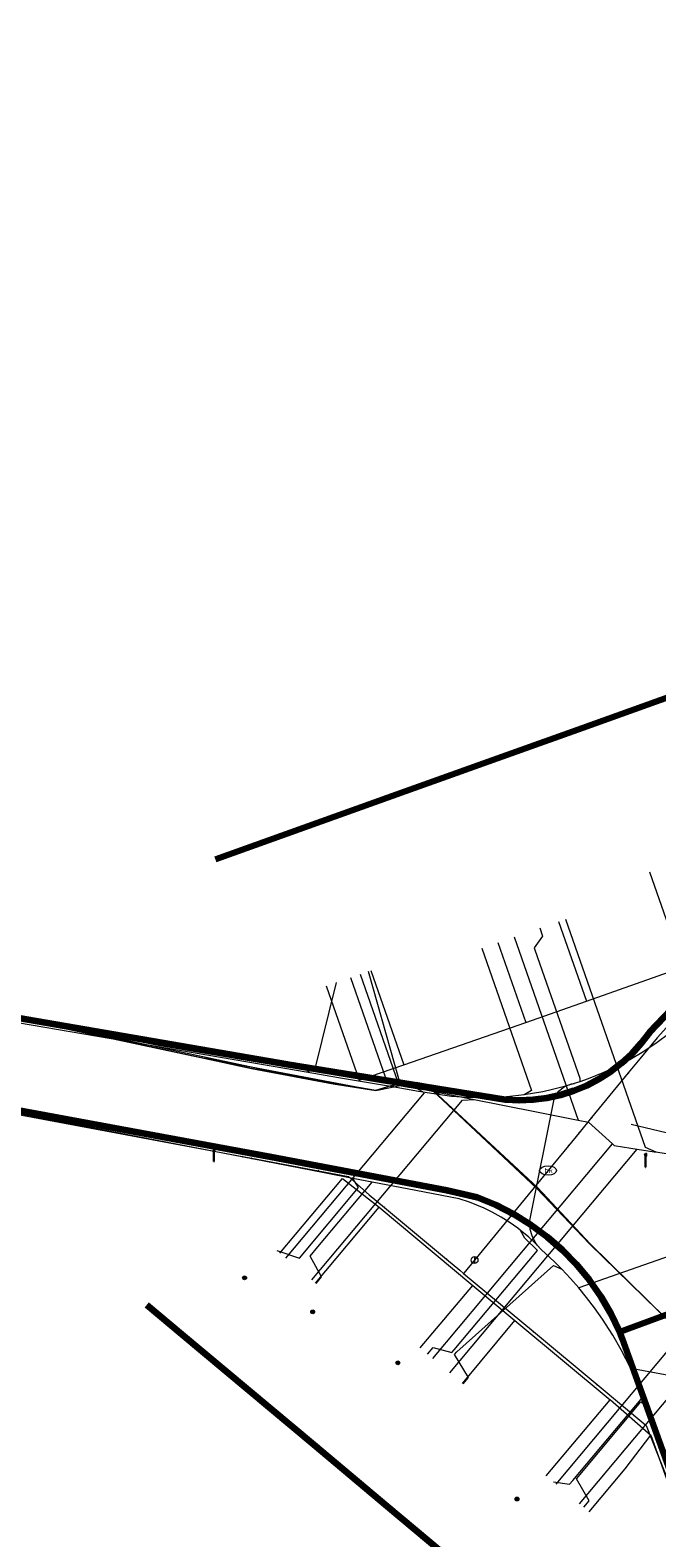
# Model space of a CAD drawing. Extents: x 152558 to 154479, y 462974 to 463683.
# Tile 216 of 256: x 153444 to 153481, y 463385 to 463473. Entities that reach past the tile are written whole.
import ezdxf
from ezdxf.enums import TextEntityAlignment as Align
from ezdxf.lldxf.tags import DXFTag

# ---------------------------------------------------------------- set-up
doc = ezdxf.new("R2010")
doc.units = 0
doc.header["$LTSCALE"] = 0.2
doc.layers.get('0').update_dxf_attribs({"linetype": 'CONTINUOUS'})
for name, color, linetype, lineweight in [('B-RO-KL-DATA_COAXIAAL_7_ZIGGO BV-G', 90, 'KL-DATA-N', 18), ('B-RO-KL-DATA_EUROFIBER NEDERLAND BV-G', 90, 'KL-DATA-N', 18), ('B-RO-KL-DATA_HULPSTUK_EUROFIBER NEDERLAND BV-S', 90, 'CONTINUOUS', 25), ('B-RO-KL-DATA_HULPSTUK_KPN BV-S', 90, 'CONTINUOUS', 25), ('B-RO-KL-DATA_KABELBED_KPN BV-G', 90, 'CONTINUOUS', 100), ('B-RO-KL-DATA_KABELBED_ZIGGO BV-G', 90, 'CONTINUOUS', 100), ('B-RO-KL-DATA_REGGEFIBER OPERATOR BV-G', 90, 'KL-DATA-N', 18), ('B-RO-KL-ET_LS_400 V_STEDIN NETBEHEER BV-G', 190, 'KL-LS-N', 18), ('B-RO-KL-ET_LS_GEMEENTE AMERSFOORT-S', 190, 'CONTINUOUS', 25), ('B-RO-KL-GAS_LD_ASBESTCEMENT_124_0.1 BAR_STEDIN NETBEHEER BV-G', 50, 'KL-GAS-LD-N', 18), ('B-RO-KL-GAS_LD_KOPER_22_0.1 BAR_STEDIN NETBEHEER BV-G', 50, 'KL-GAS-LD-N', 18), ('B-RO-KL-GAS_LD_KOPER_28_0.1 BAR_STEDIN NETBEHEER BV-G', 50, 'KL-GAS-LD-N', 18), ('B-RO-KL-GAS_LD_PVC_110_0.1 BAR_STEDIN NETBEHEER BV-G', 50, 'KL-GAS-LD-N', 18), ('B-RO-KL-WATER_100_VITENS-G', 170, 'KL-WATER-N', 18), ('B-RO-KL-WATER_HULPSTUK_VITENS-S', 170, 'CONTINUOUS', 25), ('B-RO-KL-WATER_VITENS-S', 170, 'CONTINUOUS', 25)]:
    doc.layers.add(name, color=color, linetype=linetype, lineweight=lineweight)
doc.styles.add('NLCS-ISO', font='NLCS-ISO.ttf')
tags = doc.linetypes.add('KL-DATA-N', pattern='A,4,-1,[101,NLCS.SHX,S=0.5,R=0,X=0,Y=0],-1,4,-1,["D",Standard,S=1,R=0,X=-0.25,Y=-0.5],-1.5', length=12.5).pattern_tags.tags
tags[18] = DXFTag(74, 10)
tags = doc.linetypes.add('KL-GAS-LD-N', pattern='A,4,-1,[69,NLCS.SHX,S=0.5,R=0,X=0,Y=0],-1,4,-1,["L",Standard,S=1,R=0,X=0.25,Y=-0.5],-2', length=13).pattern_tags.tags
tags[18] = DXFTag(74, 10)
tags = doc.linetypes.add('KL-LS-N', pattern='A,4,-1,[103,NLCS.SHX,S=0.75,R=0,X=0,Y=0],-1,4,-1,["L",Standard,S=1,R=0,X=0,Y=-0.5],-2', length=13).pattern_tags.tags
tags[18] = DXFTag(74, 10)
doc.linetypes.add('KL-WATER-N', pattern='A,7,-0.5,[168,NLCS.SHX,S=0.75,R=0,X=0.75,Y=0],-2', length=9.5)

# ---------------------------------------------------------------- blocks, each defined once
blk = doc.blocks.new('SKL-WTB_HULP_AFSLUITER-SO')
at = {"color": 0, "linetype": 'ByBlock', "lineweight": 18}
blk.add_lwpolyline([(0, 0.8), (0, -0.8)], dxfattribs=at)
blk.add_circle((0, 0), 1, dxfattribs=at)
at = {"color": 0, "linetype": 'ByBlock', "lineweight": 18, "style": 'NLCS-ISO', "flags": 1}
for tag, p in [('TYPE', (1.5, 0)), ('OMSCHRIJVING', (1.5, -3)), ('LABEL', (1.5, -1.5))]:
    blk.add_attdef(tag, p, '', height=1, dxfattribs=at)
blk = doc.blocks.new('SKL-WATER_BRANDKRAAN_BRANDPUT-SO')
at = {"color": 0, "linetype": 'ByBlock', "lineweight": 18}
blk.add_ellipse((0, 0), major_axis=(2.5, 0), ratio=0.54, dxfattribs=at)
at = {"color": 0, "linetype": 'ByBlock', "lineweight": 18, "style": 'NLCS-ISO'}
blk.add_text('bk', height=1.5, dxfattribs=at).set_placement((0.16, 0), align=Align.MIDDLE_CENTER)
blk = doc.blocks.new('SKL-WTB_HULP_OVERIG-SO')
at = {"color": 0, "linetype": 'ByBlock', "lineweight": 18}
for points in [[(-0.14, 0.14), (0.14, -0.14)], [(0.14, 0.14), (-0.14, -0.14)]]:
    blk.add_lwpolyline(points, dxfattribs=at)
at = {"color": 0, "linetype": 'ByBlock', "lineweight": 18, "style": 'NLCS-ISO', "flags": 1}
for tag, p in [('TYPE', (1.5, 0)), ('OMSCHRIJVING', (1.5, -3)), ('LABEL', (1.5, -1.5))]:
    blk.add_attdef(tag, p, '', height=1, dxfattribs=at)
blk = doc.blocks.new('SKL-WTB_HULP_MOF-SO')
at = {"linetype": 'ByBlock', "lineweight": 18}
h = blk.add_hatch(color=0, dxfattribs=at)
h.dxf.hatch_style = 1
h.paths.add_polyline_path([(-0.5625, 0, 1), (0.5625, 0, 1)])
at = {"color": 0, "linetype": 'ByBlock', "lineweight": 18}
blk.add_circle((0, 0), 0.5625, dxfattribs=at)
at = {"color": 0, "linetype": 'ByBlock', "lineweight": 18, "style": 'NLCS-ISO', "flags": 1}
for tag, p in [('TYPE', (1.5, 0)), ('OMSCHRIJVING', (1.5, -3)), ('LABEL', (1.5, -1.5))]:
    blk.add_attdef(tag, p, '', height=1, dxfattribs=at)
blk = doc.blocks.new('SKL-ET_LS_MAST-SO')
for p, q in [((-0.05, 2.07), (0.05, 2.07)), ((-0.05, -2), (0.05, -2))]:
    blk.add_line(p, q)
for points in [[(-0.18, 1.76), (-0.22, 1.76), (-0.22, 1.84), (-0.18, 1.84), (-0.18, 1.79)], [(-0.18, 1.49), (-0.22, 1.49), (-0.22, 1.57), (-0.18, 1.57), (-0.18, 1.52)], [(-0.18, 1.79), (-0.05, 1.79)], [(-0.18, 1.76), (-0.05, 1.76)], [(-0.18, 1.52), (-0.05, 1.52)], [(-0.18, 1.49), (-0.05, 1.49)], [(-0.05, -2), (-0.05, 2.07)], [(0.05, -2), (0.05, 2.07)], [(0.18, 1.92), (0.05, 1.92)], [(0.18, 1.89), (0.05, 1.89)], [(0.18, 1.66), (0.05, 1.66)], [(0.18, 1.63), (0.05, 1.63)], [(0.18, 1.39), (0.05, 1.39)], [(0.18, 1.36), (0.05, 1.36)], [(0.18, 1.89), (0.22, 1.89), (0.22, 1.97), (0.18, 1.97), (0.18, 1.92)], [(0.18, 1.63), (0.22, 1.63), (0.22, 1.71), (0.18, 1.71), (0.18, 1.66)], [(0.18, 1.36), (0.22, 1.36), (0.22, 1.44), (0.18, 1.44), (0.18, 1.39)]]:
    blk.add_lwpolyline(points)

msp = doc.modelspace()

# ---------------------------------------------------------------- linework, layer by layer
at = {"layer": 'B-RO-KL-DATA_COAXIAAL_7_ZIGGO BV-G', "flags": 128}
for points in [[(153496.3, 463431.603), (153499.577, 463435.377), (153499.621, 463435.428), (153500, 463435.871), (153500.356, 463436.286), (153500, 463436.351), (153493.921, 463437.467), (153489.539, 463438.272), (153484.442, 463435.262), (153484.506, 463435.073), (153481.814, 463434.11), (153476.747, 463432.297), (153472.567, 463430.801), (153466.613, 463428.671)], [(153496.3, 463431.603), (153499.577, 463435.377), (153499.621, 463435.428), (153500, 463435.871), (153500.356, 463436.286), (153500, 463436.351), (153493.921, 463437.467), (153489.539, 463438.272), (153484.442, 463435.262), (153484.506, 463435.073), (153481.814, 463434.11), (153476.747, 463432.297), (153472.567, 463430.801), (153466.613, 463428.671)], [(153496.3, 463431.603), (153499.577, 463435.377), (153499.621, 463435.428), (153500, 463435.871), (153500.356, 463436.286), (153500, 463436.351), (153493.921, 463437.467), (153489.539, 463438.272), (153484.442, 463435.262), (153484.506, 463435.073), (153481.814, 463434.11), (153476.747, 463432.297), (153472.567, 463430.801), (153466.613, 463428.671)], [(153496.3, 463431.603), (153499.577, 463435.377), (153499.621, 463435.428), (153500, 463435.871), (153500.356, 463436.286), (153500, 463436.351), (153493.921, 463437.467), (153489.539, 463438.272), (153484.442, 463435.262), (153484.506, 463435.073), (153481.814, 463434.11), (153476.747, 463432.297), (153472.567, 463430.801)], [(153496.3, 463431.603), (153499.577, 463435.377), (153499.621, 463435.428), (153500, 463435.871), (153500.356, 463436.286), (153500, 463436.351), (153493.921, 463437.467), (153489.539, 463438.272), (153484.442, 463435.262), (153484.506, 463435.073), (153481.814, 463434.11), (153476.747, 463432.297)], [(153491.541, 463377.504), (153492.335, 463376.729), (153493.691, 463373.045), (153493.925, 463372.411), (153494.362, 463371.223), (153488.411, 463370.235), (153477.693, 463372.264), (153477.313, 463372.336), (153474.887, 463377.988), (153474.351, 463378.438), (153474.608, 463378.745), (153473.331, 463379.815), (153465.281, 463386.562), (153460.962, 463390.182), (153453.214, 463396.676)], [(153460.962, 463390.182), (153465.281, 463386.562), (153473.331, 463379.815), (153474.608, 463378.745), (153474.351, 463378.438), (153474.887, 463377.988), (153477.313, 463372.336), (153477.693, 463372.264), (153488.411, 463370.235), (153494.362, 463371.223), (153493.925, 463372.411), (153493.691, 463373.045), (153492.335, 463376.729), (153491.541, 463377.504)], [(153465.281, 463386.562), (153473.331, 463379.815), (153474.608, 463378.745), (153474.351, 463378.438), (153474.887, 463377.988), (153477.313, 463372.336), (153477.693, 463372.264), (153488.411, 463370.235), (153494.362, 463371.223), (153493.925, 463372.411), (153493.691, 463373.045), (153492.335, 463376.729), (153491.541, 463377.504)]]:
    msp.add_lwpolyline(points, dxfattribs=at)
at = {"layer": 'B-RO-KL-DATA_EUROFIBER NEDERLAND BV-G', "flags": 128}
for points in [[(153468.28, 463410.709), (153474.1, 463405.3), (153477.2, 463402), (153482.8, 463396.5), (153483.4, 463396.1), (153484.5, 463395.7), (153485.1, 463395.1), (153485.4, 463394.6), (153489.3, 463383.7), (153490.1, 463382.6), (153492.1, 463377.5), (153494.9, 463369), (153496.7, 463364.6), (153498.9, 463358.9), (153501, 463356.3), (153505.1, 463353.7), (153510.5, 463352.7), (153530.4, 463349.1), (153532.5, 463348.3), (153547.9, 463345.7), (153551.9, 463346.5), (153555.7, 463348.2), (153557.3, 463348.2), (153558.5, 463347.8), (153559.2, 463347.2), (153560.9, 463345.6), (153561.7, 463345), (153561.8, 463344.9), (153568.5, 463352.7), (153576.9, 463362.5), (153578.8, 463365), (153584.8, 463371.9), (153585.8, 463373.1), (153593.1, 463375.7), (153602.2, 463379), (153603.8, 463379.4), (153605.2, 463379.4), (153609.1, 463378.7), (153626, 463375.8), (153642.2, 463372.7), (153655.9, 463370.3), (153658, 463369.7), (153659.2, 463368.7), (153659.9, 463368.7), (153667.9, 463367.3), (153668.5, 463367.2), (153668.8, 463368.3), (153670, 463374.4), (153671.1, 463375.4), (153672.1, 463376.5), (153672.6, 463378.9), (153676.2, 463398.8), (153679.2, 463403.2), (153680.4, 463405.6), (153682.6, 463410.3), (153684.2, 463415.8), (153686.1, 463425.6), (153688.2, 463439.2), (153691.7, 463458.3), (153692.5, 463459.2), (153694.5, 463469.3), (153695, 463472.5), (153695.6, 463473), (153696.8, 463473.3), (153714.4, 463468.6), (153734.1, 463463.4), (153764.6, 463455.2), (153795.3, 463447.1), (153824.6, 463439.2), (153850.3, 463432.5), (153853.5, 463431.6), (153854.6, 463431.1), (153855.6, 463430.2), (153856.9, 463429.6), (153858.6, 463429.2), (153862.3, 463428.3), (153862.8, 463428.3), (153863.4, 463428.4), (153864.6, 463428.2), (153865.4, 463427.8), (153867.6, 463427.3), (153869.5, 463426.7), (153870.3, 463426.8), (153872.6, 463426.9), (153881.5, 463424.5), (153892.7, 463421.2), (153908.9, 463416.3), (153914.4, 463414.6), (153916.7, 463413.8), (153917.9, 463413.7), (153924.7, 463411.6), (153925.7, 463411.2), (153926.3, 463411), (153927, 463410.3), (153937.8, 463407.2), (153962.3, 463400.1), (153977.3, 463395.5), (153980.3, 463394.8), (153982.6, 463394.8), (153989.8, 463392.6), (153994, 463391.5), (154002.9, 463388.7), (154017.2, 463384.4), (154040.4, 463377.4), (154061, 463371.2), (154063.8, 463370.2), (154064.9, 463369.4), (154072.3, 463366.7), (154077.4, 463364.9), (154077.8, 463364.4), (154078.3, 463363.6), (154083.9, 463361.2), (154085.3, 463360), (154131.3, 463340.4), (154133.3, 463339.8), (154135, 463340.5), (154137.2, 463340.5), (154195.5, 463339), (154196.5, 463338.8), (154205.1, 463318.8), (154207.907, 463314.948), (154215.408, 463306.208), (154238.158, 463279.967), (154239.892, 463278.39), (154243.9, 463273.8), (154244.9, 463273.2), (154246.4, 463273.4), (154247.978, 463272.872), (154250.1, 463272.8), (154252.7, 463273.5), (154255.6, 463274.8), (154256.5, 463274.3)], [(153468.28, 463410.709), (153474.1, 463405.3), (153477.2, 463402), (153482.8, 463396.5), (153483.4, 463396.1), (153484.5, 463395.7), (153485.1, 463395.1), (153485.4, 463394.6), (153489.3, 463383.7), (153490.1, 463382.6), (153492.1, 463377.5), (153494.9, 463369), (153496.7, 463364.6), (153498.9, 463358.9), (153501, 463356.3), (153505.1, 463353.7), (153530.4, 463349.1), (153532.5, 463348.3), (153547.9, 463345.7), (153551.9, 463346.5), (153555.7, 463348.2), (153557.3, 463348.2), (153558.5, 463347.8), (153560.9, 463345.6), (153561.7, 463345), (153561.8, 463344.9), (153576.9, 463362.5), (153578.8, 463365), (153584.8, 463371.9), (153585.8, 463373.1), (153602.2, 463379), (153603.8, 463379.4), (153605.2, 463379.4), (153626, 463375.8), (153642.2, 463372.7), (153655.9, 463370.3), (153658, 463369.7), (153659.2, 463368.7), (153659.9, 463368.7), (153668.5, 463367.2), (153668.8, 463368.3), (153670, 463374.4), (153671.1, 463375.4), (153672.1, 463376.5), (153672.6, 463378.9), (153676.2, 463398.8), (153679.2, 463403.2), (153682.6, 463410.3), (153684.2, 463415.8), (153686.1, 463425.6), (153688.2, 463439.2), (153691.7, 463458.3), (153692.5, 463459.2), (153694.5, 463469.3), (153695, 463472.5), (153695.6, 463473), (153696.8, 463473.3), (153734.1, 463463.4), (153764.6, 463455.2), (153795.3, 463447.1), (153824.6, 463439.2), (153850.3, 463432.5), (153853.5, 463431.6), (153854.6, 463431.1), (153855.6, 463430.2), (153856.9, 463429.6), (153858.6, 463429.2), (153862.3, 463428.3), (153863.4, 463428.4), (153864.6, 463428.2), (153865.4, 463427.8), (153867.6, 463427.3), (153869.5, 463426.7), (153872.6, 463426.9), (153881.5, 463424.5), (153892.7, 463421.2), (153914.4, 463414.6), (153916.7, 463413.8), (153917.9, 463413.7), (153924.7, 463411.6), (153925.7, 463411.2), (153926.3, 463411), (153927, 463410.3), (153962.3, 463400.1), (153977.3, 463395.5), (153980.3, 463394.8), (153982.6, 463394.8), (153989.8, 463392.6), (153991.256, 463392.215), (153991.86, 463392.39)], [(153121.5, 463384.9), (153120.6, 463386.5), (153123.3, 463399.8), (153129.3, 463429.9), (153130.1, 463431.2), (153131, 463431.7), (153133.1, 463432.5), (153135.4, 463432.2), (153155.7, 463428.9), (153175.9, 463425.6), (153177.3, 463424.9), (153178, 463423.9), (153178.2, 463422.1), (153177.7, 463418.5), (153178.3, 463418.4), (153182.7, 463417.7), (153183.3, 463417.5), (153183.5, 463419), (153184.2, 463421.4), (153185.5, 463422.5), (153187.6, 463422.9), (153192.8, 463422), (153197.8, 463421.1), (153204.7, 463419.9), (153226.2, 463416), (153236.1, 463414.1), (153237.6, 463412.5), (153238.2, 463410.6), (153238.2, 463409.9), (153238.1, 463408.2), (153238.2, 463407.9), (153238.9, 463407.8), (153243.4, 463406.9), (153243.9, 463406.9), (153244.2, 463408.4), (153245.3, 463410.7), (153248.2, 463412.3), (153249.7, 463412.2), (153268.1, 463409), (153284.8, 463406.1), (153295.5, 463404.3), (153297.5, 463402.9), (153299.2, 463402.5), (153304.9, 463401.2), (153305.2, 463401.2), (153307.1, 463400.8), (153310.9, 463400.6), (153333.1, 463396.6), (153341.8, 463395.1), (153343.9, 463394.2), (153344.3, 463393.8), (153346.4, 463391.9), (153346.5, 463391.6), (153349.1, 463391.3), (153354.7, 463390.6), (153357.3, 463390.9), (153359.8, 463391.2), (153362.3, 463391.5), (153367.5, 463390.5), (153368.5, 463390.7), (153368.7, 463392.2), (153370.7, 463404.7), (153372.4, 463415.4), (153372.9, 463418.7), (153373.1, 463419.6), (153374.2, 463420), (153375.2, 463420.4), (153397.3, 463416.9), (153413.7, 463413.9), (153413.8, 463413.2), (153413.4, 463410.6), (153413.5, 463409.8), (153415.2, 463409.4), (153420.9, 463408.3), (153422.9, 463407.9), (153424.9, 463407.4), (153425.2, 463408), (153426.4, 463412), (153427.3, 463412.7), (153427.9, 463413.6), (153428.6, 463418.2), (153428.6, 463418.5), (153459.6, 463411.9), (153464.6, 463411), (153467, 463411.5), (153467.5, 463411.4), (153468.3, 463410.8)], [(153121.5, 463384.9), (153120.6, 463386.5), (153123.3, 463399.8), (153129.3, 463429.9), (153130.1, 463431.2), (153131, 463431.7), (153133.1, 463432.5), (153135.4, 463432.2), (153155.7, 463428.9), (153175.9, 463425.6), (153177.3, 463424.9), (153178, 463423.9), (153178.2, 463422.1), (153177.7, 463418.5), (153178.3, 463418.4), (153182.7, 463417.7), (153183.3, 463417.5), (153183.5, 463419), (153184.2, 463421.4), (153185.5, 463422.5), (153187.6, 463422.9), (153192.8, 463422), (153197.8, 463421.1), (153204.7, 463419.9), (153226.2, 463416), (153236.1, 463414.1), (153237.6, 463412.5), (153238.2, 463410.6), (153238.2, 463409.9), (153238.1, 463408.2), (153238.2, 463407.9), (153238.9, 463407.8), (153243.4, 463406.9), (153243.9, 463406.9), (153244.2, 463408.4), (153245.3, 463410.7), (153248.2, 463412.3), (153249.7, 463412.2), (153268.1, 463409), (153284.8, 463406.1), (153295.5, 463404.3), (153297.5, 463402.9), (153299.2, 463402.5), (153304.9, 463401.2), (153305.2, 463401.2), (153307.1, 463400.8), (153310.9, 463400.6), (153333.1, 463396.6), (153341.8, 463395.1), (153343.9, 463394.2), (153344.3, 463393.8), (153346.4, 463391.9), (153346.5, 463391.6), (153349.1, 463391.3), (153354.7, 463390.6), (153357.3, 463390.9), (153359.8, 463391.2), (153362.3, 463391.5), (153367.5, 463390.5), (153368.5, 463390.7), (153368.7, 463392.2), (153370.7, 463404.7), (153372.4, 463415.4), (153372.9, 463418.7), (153373.1, 463419.6), (153374.2, 463420), (153375.2, 463420.4), (153397.3, 463416.9), (153413.7, 463413.9), (153413.8, 463413.2), (153413.4, 463410.6), (153413.5, 463409.8), (153415.2, 463409.4), (153420.9, 463408.3), (153422.9, 463407.9), (153424.9, 463407.4), (153425.2, 463408), (153426.4, 463412), (153427.3, 463412.7), (153427.9, 463413.6), (153428.6, 463418.2), (153428.6, 463418.5), (153454.5, 463412.9), (153454.6, 463412.9), (153464.6, 463411), (153467, 463411.5), (153467.5, 463411.4), (153468.28, 463410.709)]]:
    msp.add_lwpolyline(points, dxfattribs=at)
at = {"layer": 'B-RO-KL-DATA_KABELBED_KPN BV-G', "flags": 128}
for points in [[(153508.871, 463445.796), (153508.317, 463444.958), (153507.699, 463444.167), (153507.021, 463443.427), (153506.286, 463442.742), (153500.913, 463436.79), (153500, 463435.742), (153488.769, 463422.861), (153480.672, 463414.413), (153480.181, 463413.762), (153479.635, 463413.157), (153479.037, 463412.603), (153478.392, 463412.104), (153477.706, 463411.664), (153476.983, 463411.286), (153476.23, 463410.974), (153475.452, 463410.73), (153474.656, 463410.555), (153473.847, 463410.452), (153473.032, 463410.421), (153472.218, 463410.462), (153459.406, 463412.53), (153429.412, 463417.696)], [(153428.856, 463412.577), (153458.456, 463407.105), (153468.77, 463405.153), (153470.566, 463404.728), (153471.658, 463404.277), (153472.711, 463403.738), (153473.715, 463403.116), (153474.666, 463402.414), (153475.557, 463401.637), (153476.382, 463400.79), (153477.135, 463399.879), (153477.812, 463398.91), (153478.407, 463397.889), (153478.918, 463396.823)], [(153478.918, 463396.822), (153478.918, 463396.822), (153483.631, 463398.564), (153483.631, 463398.564)], [(153478.918, 463396.823), (153478.918, 463396.822), (153479.084, 463396.421), (153482.455, 463387.017), (153489.047, 463369.298), (153492.026, 463360.002), (153492.364, 463358.726), (153492.595, 463357.426), (153492.717, 463356.112), (153492.73, 463354.791), (153492.633, 463353.475), (153492.428, 463352.171), (153492.115, 463350.888), (153491.696, 463349.636), (153491.176, 463348.423), (153490.556, 463347.257), (153489.842, 463346.147), (153483.193, 463338.338), (153482.587, 463337.624), (153486.276, 463333.835), (153486.277, 463333.834)]]:
    msp.add_lwpolyline(points, dxfattribs=at)
at = {"layer": 'B-RO-KL-DATA_KABELBED_ZIGGO BV-G', "flags": 128}
for points in [[(153481.814, 463434.11), (153476.747, 463432.297)], [(153476.747, 463432.297), (153472.567, 463430.801)], [(153472.567, 463430.801), (153466.613, 463428.671)], [(153466.613, 463428.671), (153455.192, 463424.584)], [(153453.214, 463396.676), (153451.159, 463398.398)], [(153460.962, 463390.182), (153453.214, 463396.676)], [(153465.281, 463386.562), (153460.962, 463390.182)], [(153473.331, 463379.815), (153465.281, 463386.562)]]:
    msp.add_lwpolyline(points, dxfattribs=at)
at = {"layer": 'B-RO-KL-DATA_REGGEFIBER OPERATOR BV-G', "flags": 128}
for points in [[(153131, 463431.7), (153133.1, 463432.5), (153135.4, 463432.2), (153155.7, 463428.9), (153175.9, 463425.6), (153177.3, 463424.9), (153178, 463423.9), (153178.2, 463422.1), (153177.7, 463418.5), (153178.3, 463418.4), (153182.7, 463417.7), (153183.3, 463417.5), (153183.5, 463419), (153184.2, 463421.4), (153185.5, 463422.5), (153187.6, 463422.9), (153190, 463422.5), (153204.7, 463419.9), (153226.2, 463416), (153236.1, 463414.2), (153237.6, 463412.5), (153238.2, 463410.6), (153238.2, 463409.9), (153238.1, 463408.2), (153238.2, 463407.9), (153243.5, 463407), (153243.9, 463406.9), (153244.2, 463408.4), (153245.3, 463410.7), (153248.2, 463412.3), (153249.7, 463412.2), (153268.1, 463409), (153292.7, 463404.7), (153294.7, 463403.4), (153296.2, 463403.2), (153296.4, 463403.1), (153297.5, 463402.9), (153298.4, 463402.6), (153299.2, 463402.5), (153304.9, 463401.2), (153305.2, 463401.2), (153307.1, 463400.8), (153310.9, 463400.6), (153333.1, 463396.6), (153341.8, 463395.1), (153343.9, 463394.2), (153346.4, 463391.9), (153346.5, 463391.6), (153354.7, 463390.6), (153357.3, 463390.9), (153359.8, 463391.2), (153362.3, 463391.5), (153367.5, 463390.5), (153368.5, 463390.7), (153370.7, 463404.7), (153371.2, 463408.1), (153372.4, 463415.4), (153372.9, 463418.7), (153373.1, 463419.6), (153374.2, 463420), (153375.2, 463420.4), (153397.3, 463416.9), (153413.7, 463413.9), (153413.8, 463413.2), (153413.4, 463410.6), (153413.5, 463409.8), (153415.2, 463409.4), (153420.9, 463408.3), (153424.9, 463407.4), (153425.2, 463408), (153426.4, 463412), (153427.3, 463412.7), (153427.9, 463413.5), (153428.6, 463418.2), (153428.6, 463418.5), (153437.4, 463416.7), (153440.9, 463415.8), (153454.5, 463412.9), (153457.3, 463412.3), (153462.1, 463411.4), (153464.6, 463411), (153465.5, 463411.3), (153467, 463411.5), (153467.5, 463411.4), (153474.1, 463405.3), (153477.2, 463402), (153482.8, 463396.5), (153483.4, 463396.1), (153484.5, 463395.7), (153485.1, 463395.1), (153485.4, 463394.6), (153489.3, 463383.7), (153490.1, 463382.6), (153492.1, 463377.5), (153495, 463368.8), (153496.7, 463364.6), (153498.3, 463360.6), (153498.9, 463358.9), (153501, 463356.3), (153505.1, 463353.7), (153510.5, 463352.7), (153530.4, 463349.1), (153532.5, 463348.3), (153547.9, 463345.7), (153551.9, 463346.5), (153555.7, 463348.2), (153557.3, 463348.2), (153558.5, 463347.8), (153561.7, 463345), (153561.8, 463344.9), (153568.5, 463352.7), (153576.9, 463362.5), (153578.8, 463365), (153584.8, 463371.9), (153585.8, 463373.1), (153593.1, 463375.7), (153602.2, 463379), (153603.8, 463379.4), (153605.2, 463379.4), (153609.1, 463378.7), (153626, 463375.8), (153642.2, 463372.7), (153655.9, 463370.3), (153658, 463369.7), (153659.2, 463368.7), (153659.9, 463368.7), (153667.9, 463367.3), (153669, 463367.1), (153668.8, 463368.3), (153670, 463374.4), (153671.1, 463375.4), (153672.1, 463376.5), (153672.7, 463379.1), (153676.2, 463398.8), (153678.8, 463402.6), (153679.5, 463403.8), (153680.4, 463405.6), (153682.6, 463410.3), (153684.2, 463415.8), (153686.1, 463425.6), (153687.2, 463431.7), (153688.2, 463439.2), (153691.7, 463458.3), (153692.5, 463459.2), (153694.5, 463469.3), (153695, 463472.5), (153695.6, 463473), (153696.8, 463473.3), (153714.4, 463468.6), (153734.1, 463463.4), (153764.6, 463455.2), (153795.3, 463447.1), (153824.6, 463439.2), (153850.3, 463432.5), (153853.5, 463431.6), (153854.6, 463431.1), (153855.6, 463430.2), (153856.9, 463429.6), (153858.6, 463429.2), (153862.3, 463428.3), (153862.8, 463428.3), (153863.4, 463428.4), (153864.6, 463428.2), (153865.4, 463427.8), (153867.6, 463427.3), (153869.5, 463426.7), (153870.3, 463426.8), (153872.6, 463426.9), (153881.5, 463424.5), (153892.7, 463421.2), (153908.9, 463416.3), (153914.4, 463414.6), (153916.7, 463413.8), (153917.9, 463413.7), (153924.7, 463411.6), (153925.7, 463411.2), (153926.3, 463411), (153927, 463410.3), (153937.8, 463407.2), (153962.3, 463400.1), (153977.3, 463395.5), (153980.3, 463394.8), (153982.6, 463394.8), (153989.8, 463392.6), (153994, 463391.5), (154002.9, 463388.7), (154017.2, 463384.4), (154041, 463377.3), (154061, 463371.2), (154063.8, 463370.2), (154064.9, 463369.4), (154077.4, 463364.9), (154078.3, 463363.6), (154083.9, 463361.2), (154085.3, 463360), (154131.3, 463340.4), (154133.3, 463339.8), (154135, 463340.5), (154137.2, 463340.5), (154195.5, 463339), (154196.5, 463338.8), (154202.6, 463324.3), (154205.1, 463318.8), (154207.8, 463315.1), (154212, 463310.1), (154214, 463307.9), (154215.9, 463305.7), (154217.9, 463303.5), (154219.9, 463301.3), (154238, 463280.1), (154240.1, 463278.2), (154243.9, 463273.8), (154244.6, 463273), (154246.2, 463273.4), (154246.4, 463273.4), (154248.2, 463272.9), (154250.1, 463272.8), (154252.7, 463273.5), (154258.4, 463276.1), (154262.2, 463278.2), (154278.3, 463284.9), (154306.7, 463297.1), (154330.5, 463306.7), (154333.4, 463304.3), (154337.9, 463299.7), (154338.9, 463298.8), (154341.6, 463297.8), (154344.4, 463297.1), (154346.8, 463297), (154349.2, 463297.2), (154351.6, 463297.9), (154354.8, 463299.1), (154356, 463299.4), (154357.5, 463298.9), (154358.1, 463298.7), (154361.192, 463299.949)], [(153475.336, 463420.933), (153476.972, 463416.247)], [(153471.772, 463419.689), (153473.41, 463414.998)], [(153413.361, 463410.582), (153413.523, 463409.829), (153415.228, 463409.368), (153420.914, 463408.277), (153424.863, 463407.446), (153425.208, 463407.999), (153426.365, 463411.959), (153427.27, 463412.655), (153427.889, 463413.549), (153428.595, 463418.242), (153428.566, 463418.5), (153437.368, 463416.677), (153440.948, 463415.834), (153454.548, 463412.906), (153457.312, 463412.319), (153462.116, 463411.444), (153464.605, 463411.029), (153465.514, 463411.295), (153466.96, 463411.462), (153467.542, 463411.374), (153474.055, 463405.252), (153477.16, 463402), (153482.775, 463396.502), (153483.362, 463396.101), (153484.54, 463395.662), (153485.137, 463395.074), (153485.362, 463394.571), (153489.305, 463383.741), (153490.128, 463382.555), (153492.08, 463377.472), (153495.02, 463368.805), (153496.721, 463364.599), (153498.267, 463360.613), (153498.914, 463358.911), (153501.013, 463356.323), (153505.121, 463353.69), (153510.479, 463352.732), (153530.386, 463349.136), (153532.519, 463348.336), (153547.918, 463345.686), (153551.947, 463346.5), (153555.749, 463348.175), (153557.333, 463348.175), (153558.453, 463347.795), (153561.652, 463344.976), (153561.844, 463344.885)], [(153464.307, 463418.055), (153466.245, 463412.505)], [(153476.972, 463416.247), (153483.134, 463418.419)], [(153461.693, 463417.143), (153463.628, 463411.603), (153466.245, 463412.505)], [(153473.41, 463414.998), (153476.972, 463416.247)], [(153466.245, 463412.505), (153473.41, 463414.998)], [(153458.973, 463401.454), (153462.648, 463405.838), (153464.804, 463404.145)], [(153461.074, 463399.693), (153464.804, 463404.145)], [(153464.804, 463404.145), (153470.297, 463399.553)], [(153467.215, 463395.875), (153470.297, 463399.553)], [(153470.297, 463399.553), (153472.78, 463397.482)], [(153469.693, 463393.798), (153472.78, 463397.482)], [(153472.78, 463397.482), (153478.367, 463392.835)], [(153474.62, 463388.365), (153478.367, 463392.835)], [(153478.367, 463392.835), (153478.382, 463392.823), (153480.765, 463390.752)], [(153477.145, 463386.25), (153479.255, 463388.768), (153480.765, 463390.752)], [(153480.765, 463390.752), (153485.938, 463376.271)]]:
    msp.add_lwpolyline(points, dxfattribs=at)
at = {"layer": 'B-RO-KL-ET_LS_400 V_STEDIN NETBEHEER BV-G', "flags": 128}
for points in [[(153510.52, 463452.018), (153510.56, 463451.033), (153510.578, 463450.596), (153510.553, 463450.321), (153510.509, 463449.823), (153510.451, 463449.179), (153510.141, 463447.791), (153509.653, 463446.454), (153508.994, 463445.192), (153507.253, 463443.184), (153506.656, 463442.495), (153506.035, 463441.778), (153505.317, 463440.95), (153504.036, 463439.473), (153503.818, 463439.221), (153503.557, 463438.921), (153501.602, 463436.666), (153500.759, 463435.778), (153500.161, 463435.149), (153497.61, 463432.461), (153489.752, 463423.147), (153489.582, 463422.945), (153486.702, 463419.53), (153486.688, 463419.514), (153485.465, 463418.064), (153484.573, 463416.975), (153483.963, 463416.278), (153483.293, 463415.598), (153482.929, 463415.263), (153482.535, 463414.905), (153481.904, 463414.387), (153481.054, 463413.759), (153480.257, 463413.238), (153479.527, 463412.811), (153478.687, 463412.374), (153477.946, 463412.034), (153477.07, 463411.684), (153476.598, 463411.519), (153475.616, 463411.215), (153474.99, 463411.054), (153474.412, 463410.927), (153473.321, 463410.744), (153472.658, 463410.661), (153472.1, 463410.613), (153471.077, 463410.571), (153470.483, 463410.573), (153469.985, 463410.591), (153469.056, 463410.66), (153468.26, 463410.758), (153467.114, 463410.949), (153465.582, 463411.211), (153462.421, 463411.75), (153460.52, 463412.075), (153457.894, 463412.523), (153433.105, 463416.755), (153426.278, 463417.921)], [(153474.239, 463420.551), (153474.404, 463420.079), (153473.908, 463419.376), (153474.106, 463418.809)], [(153470.84, 463419.364), (153473.758, 463411.011), (153473.321, 463410.744)], [(153474.106, 463418.809), (153476.58, 463411.724), (153476.598, 463411.519)], [(153464.163, 463418.005), (153465.988, 463411.564), (153465.582, 463411.211)], [(153462.275, 463417.345), (153461.008, 463412.194), (153460.52, 463412.075)], [(153560.312, 463338.387), (153560.36, 463337.677), (153560.416, 463337.203), (153560.355, 463337.177), (153558.224, 463336.255), (153556.308, 463335.427), (153555.308, 463334.995), (153552.932, 463336.746), (153552.269, 463337.141), (153551.904, 463337.358), (153550.859, 463337.98), (153550.396, 463338.256), (153547.725, 463339.511), (153545.642, 463340.251), (153544.944, 463340.499), (153544.79, 463340.537), (153543.397, 463340.882), (153542.091, 463341.205), (153541.506, 463341.315), (153540.153, 463341.566), (153538.645, 463341.847), (153538.378, 463341.897), (153534.691, 463342.582), (153534.419, 463342.633), (153518.235, 463345.642), (153517.719, 463345.738), (153513.843, 463346.459), (153513.763, 463346.474), (153512.72, 463346.668), (153512.498, 463346.748), (153511.764, 463346.993), (153511.103, 463347.178), (153510.567, 463347.306), (153509.767, 463347.459), (153508.934, 463347.576), (153508.346, 463347.63), (153507.446, 463347.671), (153506.864, 463347.669), (153506.416, 463347.647), (153505.966, 463347.624), (153505.326, 463347.561), (153504.584, 463347.453), (153503.71, 463347.28), (153503.016, 463347.105), (153502.488, 463346.949), (153502.091, 463346.818), (153501.326, 463346.532), (153500.999, 463346.393), (153500.351, 463346.099), (153498.741, 463345.579), (153498.005, 463345.312), (153496.704, 463344.793), (153496.291, 463344.556), (153496.041, 463344.362), (153490.656, 463348.802), (153490.895, 463349.489), (153491.75, 463351.948), (153492.023, 463352.733), (153492.178, 463353.404), (153492.48, 463354.709), (153492.721, 463356.934), (153492.712, 463357.374), (153492.694, 463358.24), (153492.675, 463359.172), (153492.34, 463361.385), (153492.237, 463361.744), (153491.965, 463362.696), (153491.724, 463363.537), (153491.648, 463363.718), (153491.23, 463364.719), (153490.894, 463365.525), (153490.322, 463366.893), (153488.728, 463370.711), (153488.725, 463370.717), (153488.545, 463371.15), (153487.056, 463374.716), (153483.189, 463385.563), (153483.004, 463386.081), (153481.855, 463389.306), (153481.138, 463390.961), (153480.462, 463392.52), (153480.281, 463392.987), (153480.123, 463393.398), (153480.083, 463393.496), (153479.868, 463394.022), (153479.576, 463394.662), (153479.019, 463395.769), (153478.523, 463396.634), (153478.309, 463396.968), (153477.921, 463397.573), (153477.455, 463398.235), (153476.987, 463398.849), (153476.526, 463399.412), (153476.04, 463399.967), (153475.528, 463400.512), (153475.108, 463400.942), (153474.319, 463401.664), (153474.02, 463401.975), (153473.569, 463402.398), (153473.109, 463402.776), (153472.948, 463402.908), (153472.435, 463403.273), (153471.965, 463403.569), (153471.438, 463403.861), (153470.976, 463404.086), (153470.542, 463404.273), (153470.101, 463404.44), (153469.506, 463404.63), (153466.956, 463405.123), (153464.387, 463405.619), (153463.263, 463405.836), (153461.577, 463406.162), (153457.349, 463406.979), (153428.921, 463412.473)], [(153474.319, 463401.664), (153474.092, 463401.915), (153473.975, 463402.083), (153473.787, 463402.456), (153473.679, 463402.837), (153473.651, 463403.026), (153473.645, 463403.374), (153475.099, 463410.599), (153475.254, 463410.851), (153475.37, 463410.984), (153475.615, 463411.184), (153475.787, 463411.28), (153475.946, 463411.343), (153476.108, 463411.387), (153476.28, 463411.412)], [(153458.8, 463401.599), (153460.117, 463401.148), (153463.594, 463405.298), (153463.263, 463405.836)], [(153461.195, 463401.81), (153464.387, 463405.619)], [(153469.207, 463395.771), (153474.096, 463401.605), (153473.351, 463402.318), (153473.109, 463402.776)], [(153461.099, 463399.672), (153461.42, 463400.056), (153460.745, 463401.274), (153461.195, 463401.81)], [(153484.519, 463402.203), (153476.526, 463399.412)], [(153469.739, 463393.76), (153470.06, 463394.143), (153469.232, 463395.489), (153469.36, 463395.643), (153475.048, 463400.717), (153475.528, 463400.512)], [(153467.648, 463395.512), (153467.969, 463395.896), (153469.078, 463395.618), (153469.207, 463395.771)], [(153485.974, 463393.497), (153479.576, 463394.662)], [(153476.184, 463388.098), (153480.281, 463392.987)], [(153476.82, 463386.521), (153477.141, 463386.904), (153476.389, 463388.187), (153480.173, 463392.702), (153480.462, 463392.52)], [(153475.046, 463388.008), (153475.992, 463387.868), (153476.184, 463388.098)]]:
    msp.add_lwpolyline(points, dxfattribs=at)
at = {"layer": 'B-RO-KL-GAS_LD_ASBESTCEMENT_124_0.1 BAR_STEDIN NETBEHEER BV-G', "flags": 128}
msp.add_lwpolyline([(153479.604, 463409.016), (153484.453, 463407.865)], dxfattribs=at)
at = {"layer": 'B-RO-KL-GAS_LD_KOPER_22_0.1 BAR_STEDIN NETBEHEER BV-G', "flags": 128}
for points in [[(153480.689, 463423.854), (153486.044, 463408.515), (153485.545, 463408.431)], [(153475.75, 463421.078), (153480.432, 463407.667), (153481.059, 463407.39)], [(153472.729, 463420.023), (153476.489, 463409.255)], [(153463.691, 463417.84), (153465.909, 463411.488), (153466.536, 463411.206)], [(153463.125, 463417.642), (153465.3, 463411.412)], [(153459.323, 463401.161), (153467.463, 463410.875), (153467.02, 463411.125)], [(153460.856, 463399.876), (153469.702, 463410.429), (153470.389, 463410.471)], [(153467.954, 463395.255), (153478.516, 463407.86)], [(153468.951, 463394.42), (153479.964, 463407.563)], [(153475.199, 463387.88), (153484.149, 463398.559)]]:
    msp.add_lwpolyline(points, dxfattribs=at)
at = {"layer": 'B-RO-KL-GAS_LD_KOPER_28_0.1 BAR_STEDIN NETBEHEER BV-G', "flags": 128}
msp.add_lwpolyline([(153476.578, 463386.724), (153484.193, 463395.811), (153484.705, 463395.643)], dxfattribs=at)
at = {"layer": 'B-RO-KL-GAS_LD_PVC_110_0.1 BAR_STEDIN NETBEHEER BV-G', "flags": 128}
msp.add_lwpolyline([(153426.865, 463418.652), (153431.865, 463417.609), (153439.489, 463416.123), (153451.929, 463413.639), (153460.566, 463412.2), (153464.95, 463411.47), (153465.3, 463411.412), (153465.575, 463411.366), (153466.536, 463411.206), (153466.557, 463411.202), (153467.02, 463411.125), (153467.539, 463411.039), (153470.389, 463410.471), (153470.479, 463410.453), (153471.764, 463410.197), (153474.428, 463409.666), (153476.489, 463409.255), (153477.092, 463409.135), (153478.516, 463407.86), (153478.609, 463407.777), (153479.582, 463407.623), (153479.964, 463407.563), (153480.963, 463407.405), (153481.059, 463407.39), (153484.596, 463406.832)], dxfattribs=at)
at = {"layer": 'B-RO-KL-WATER_100_VITENS-G', "flags": 128}
for points in [[(153510.756, 463453.646), (153508.672, 463447.955), (153506.046, 463444.268), (153505.081, 463442.914), (153503.483, 463440.671), (153501.845, 463438.37), (153500.447, 463436.408), (153500.139, 463435.975), (153499.834, 463435.615), (153489.46, 463423.373), (153489.318, 463423.205), (153488.88, 463422.689), (153486.663, 463420.233), (153486.09, 463419.599), (153483.3, 463416.508), (153483.279, 463416.484), (153481.123, 463414.096), (153480.119, 463412.873), (153479.433, 463412.037), (153477.28, 463409.415), (153476.549, 463408.523), (153475.923, 463407.76), (153474.728, 463406.305)], [(153431.362, 463411.892), (153432.074, 463411.758), (153432.08, 463411.757), (153432.806, 463411.621), (153433.198, 463411.547), (153434.277, 463411.345), (153456.769, 463407.121), (153457.318, 463407.018), (153461.237, 463406.282), (153463.013, 463405.949), (153464.216, 463404.879), (153465.11, 463404.134), (153468.765, 463401.089), (153469.537, 463400.446), (153469.764, 463400.257)], [(153474.728, 463406.305), (153470.407, 463401.041)], [(153470.407, 463401.041), (153469.773, 463400.268), (153469.764, 463400.257)], [(153469.764, 463400.257), (153473.865, 463396.84), (153477.603, 463393.726), (153480.468, 463391.34), (153480.489, 463391.321), (153481.192, 463389.542), (153482.727, 463385.659), (153482.766, 463385.56), (153488.53, 463370.976), (153488.569, 463370.878), (153490.239, 463366.651), (153490.612, 463365.708), (153491.948, 463362.327), (153492.383, 463361.226), (153493.244, 463359.046), (153492.464, 463354.985)]]:
    msp.add_lwpolyline(points, dxfattribs=at)

# ---------------------------------------------------------------- block references
at = {"layer": 'B-RO-KL-DATA_HULPSTUK_EUROFIBER NEDERLAND BV-S', "xscale": 0.2, "yscale": 0.2, "zscale": 0.2}
msp.add_blockref('SKL-WTB_HULP_OVERIG-SO', (153468.3, 463410.8), dxfattribs=at)
at = {"layer": 'B-RO-KL-DATA_HULPSTUK_KPN BV-S', "xscale": 0.2, "yscale": 0.2, "zscale": 0.2}
for name, p in [('SKL-WTB_HULP_MOF-SO', (153456.9, 463400)), ('SKL-WTB_HULP_MOF-SO', (153460.9, 463398)), ('SKL-WTB_HULP_OVERIG-SO', (153478.918, 463396.823)), ('SKL-WTB_HULP_OVERIG-SO', (153478.918, 463396.823)), ('SKL-WTB_HULP_OVERIG-SO', (153478.918, 463396.822)), ('SKL-WTB_HULP_MOF-SO', (153465.9, 463395)), ('SKL-WTB_HULP_MOF-SO', (153472.9, 463387))]:
    msp.add_blockref(name, p, dxfattribs=at)
at = {"layer": 'B-RO-KL-ET_LS_GEMEENTE AMERSFOORT-S', "xscale": 0.2, "yscale": 0.2, "zscale": 0.2}
for p in [(153455.11, 463407.23), (153480.458, 463406.897)]:
    msp.add_blockref('SKL-ET_LS_MAST-SO', p, dxfattribs=at)
at = {"layer": 'B-RO-KL-WATER_HULPSTUK_VITENS-S', "xscale": 0.2, "yscale": 0.2, "zscale": 0.2}
for name, p in [('SKL-WTB_HULP_OVERIG-SO', (153479.433, 463412.037)), ('SKL-WTB_HULP_OVERIG-SO', (153477.28, 463409.415)), ('SKL-WTB_HULP_OVERIG-SO', (153476.549, 463408.523)), ('SKL-WTB_HULP_OVERIG-SO', (153456.769, 463407.121)), ('SKL-WTB_HULP_OVERIG-SO', (153475.923, 463407.76)), ('SKL-WTB_HULP_OVERIG-SO', (153457.318, 463407.018)), ('SKL-WTB_HULP_OVERIG-SO', (153461.237, 463406.282)), ('SKL-WTB_HULP_OVERIG-SO', (153465.11, 463404.134)), ('SKL-WTB_HULP_OVERIG-SO', (153468.765, 463401.089)), ('SKL-WTB_HULP_AFSLUITER-SO', (153470.407, 463401.041)), ('SKL-WTB_HULP_OVERIG-SO', (153473.865, 463396.84)), ('SKL-WTB_HULP_OVERIG-SO', (153477.603, 463393.726))]:
    msp.add_blockref(name, p, dxfattribs=at)
at = {"layer": 'B-RO-KL-WATER_VITENS-S', "xscale": 0.2, "yscale": 0.2, "zscale": 0.2}
msp.add_blockref('SKL-WATER_BRANDKRAAN_BRANDPUT-SO', (153474.728, 463406.305), dxfattribs=at)

doc.saveas('drawing.dxf')
